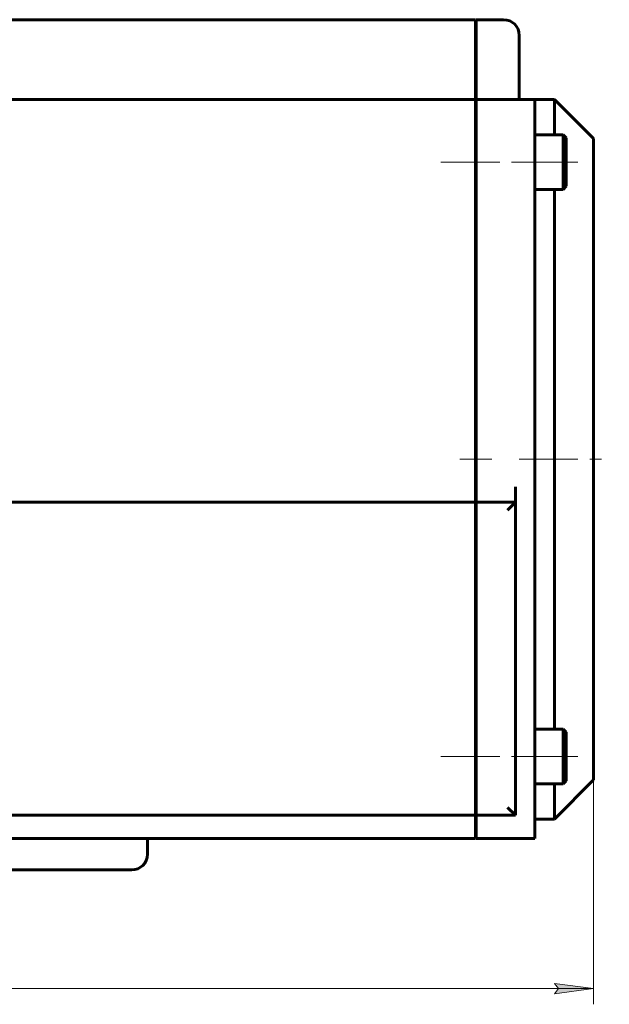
# Model space of a CAD drawing. Header units: millimetres. Extents: x 0 to 841, y 0 to 594.
# Tile 14 of 24: x 248 to 324, y 227 to 353. Entities that reach past the tile are written whole.
import ezdxf

# ---------------------------------------------------------------- set-up
doc = ezdxf.new("R2010")
doc.units = ezdxf.units.MM
for name, pattern in [('K5LT_AXLED', [12, 7.5, -1.5, 1.5, -1.5]), ('K5LT_BASIC', [0]), ('K5LT_THIN', [0])]:
    doc.linetypes.add(name, pattern=pattern)
doc.layers.add('Системный слой', color=7, linetype='Continuous')
doc.layers.add('Системный слой (1)', color=7, linetype='Continuous', true_color=0x6c6c6c)
doc.styles.add('KDIMTEXTSTYLE', font='txt', dxfattribs={"width": 0.96, "oblique": 15, "height": 5})
doc.styles.add('KTEXTSTYLE', font='txt', dxfattribs={"width": 0.96, "height": 5})
doc.dimstyles.new('KDIMSTYLE (1.00)', dxfattribs={"dimtxt": 5, "dimasz": 1, "dimexe": 2, "dimexo": 0, "dimgap": 1, "dimtad": 1, "dimtxsty": 'KDIMTEXTSTYLE', "dimsah": 1, "dimcen": 0, "dimdle": 1, "dimadec": 0, "dimazin": 0, "dimtfac": 0.667, "dimtmove": 0, "dimatfit": 3, "dimfxl": 1, "dimtvp": 1, "dimtolj": 1, "dimtzin": 0, "dimarcsym": 0})

# ---------------------------------------------------------------- blocks, each defined once
blk = doc.blocks.new('U19')
at = {"layer": 'Системный слой (1)', "color": 150, "linetype": 'K5LT_BASIC', "lineweight": 60, "true_color": 0x0080ff}
for p, q in [((219.7, 244.63), (176.7, 244.63)), ((262.7, 244.63), (219.7, 244.63))]:
    blk.add_line(p, q, dxfattribs=at)
blk = doc.blocks.new('U22')
at = {"layer": 'Системный слой (1)', "color": 150, "linetype": 'K5LT_BASIC', "lineweight": 60, "true_color": 0x0080ff}
for p, q in [((316.7, 338.63), (316.7, 343.13)), ((316.7, 297.13), (316.7, 331.63)), ((316.7, 262.63), (316.7, 297.13)), ((316.7, 251.13), (316.7, 255.63))]:
    blk.add_line(p, q, dxfattribs=at)
blk = doc.blocks.new('U23')
at = {"layer": 'Системный слой (1)', "color": 150, "linetype": 'K5LT_BASIC', "lineweight": 60, "true_color": 0x0080ff}
for p, q in [((321.7, 297.13), (321.7, 338.13)), ((321.7, 256.13), (321.7, 297.13))]:
    blk.add_line(p, q, dxfattribs=at)
blk = doc.blocks.new('D1')
at = {"layer": 'Системный слой (1)'}
for points in [[(122.2, 229.45), (122.7, 230.11), (117.7, 229.45), (122.7, 228.79)], [(321.7, 229.45), (316.7, 230.11), (317.2, 229.45), (316.7, 228.79)]]:
    blk.add_hatch(color=7, dxfattribs=at).paths.add_polyline_path(points)
at = {"layer": 'Системный слой (1)', "color": 7, "linetype": 'K5LT_THIN', "lineweight": 18}
for p, q in [((117.7, 256.13), (117.7, 227.45)), ((321.7, 256.13), (321.7, 227.45)), ((117.7, 229.45), (122.7, 230.11)), ((122.7, 228.79), (117.7, 229.45)), ((117.7, 229.45), (321.7, 229.45)), ((122.7, 230.11), (122.2, 229.45)), ((122.2, 229.45), (122.7, 228.79)), ((317.2, 229.45), (316.7, 230.11)), ((316.7, 230.11), (321.7, 229.45)), ((321.7, 229.45), (316.7, 228.79)), ((316.7, 228.79), (317.2, 229.45))]:
    blk.add_line(p, q, dxfattribs=at)
blk.add_wipeout([(214.09, 230.45), (214.09, 237.83), (224.85, 237.83), (224.85, 230.45)]).dxf.layer = 'Системный слой (1)'
at = {"layer": 'Системный слой (1)', "color": 7, "insert": (214.09, 237.04), "char_height": 5, "attachment_point": 1, "style": 'KTEXTSTYLE'}
blk.add_mtext('\\fArial|b0|c204|p34;\\H5.0;\\W1.000;\\Q15;\\fGOST Type AU|b0|i0|c204|p34;\\Q15;\\W0.960;204', dxfattribs=at)
blk = doc.blocks.new('KDIMARROW_01')
at = {"layer": 'Системный слой'}
blk.add_hatch(color=0, dxfattribs=at).paths.add_polyline_path([(0, 0), (-5, 0.66), (-4.5, 0), (-5, -0.66)])
at = {"layer": 'Системный слой', "color": 0, "linetype": 'K5LT_THIN', "lineweight": 18}
for p, q in [((-4.5, 0), (-5, 0.66)), ((-5, 0.66), (0, 0)), ((0, 0), (-5, -0.66)), ((-5, -0.66), (-4.5, 0))]:
    blk.add_line(p, q, dxfattribs=at)
at = {"layer": 'Системный слой (1)', "color": 0, "linetype": 'K5LT_THIN', "lineweight": 18}
blk.add_line((470.92, 149.78), (468.92, 149.78), dxfattribs=at)

msp = doc.modelspace()

# ---------------------------------------------------------------- linework, layer by layer
at = {"layer": 'Системный слой (1)', "color": 150, "linetype": 'K5LT_BASIC', "lineweight": 60, "true_color": 0x0080ff}
for p, q in [((306.597, 353.326), (132.797, 353.326)), ((306.597, 353.326), (306.597, 351.326)), ((310.197, 353.326), (306.697, 353.326)), ((306.697, 353.326), (306.697, 351.326)), ((306.597, 351.326), (306.597, 345.126)), ((306.697, 351.326), (306.697, 345.126)), ((312.197, 345.126), (312.197, 351.326)), ((306.597, 345.126), (306.597, 343.126)), ((306.697, 345.126), (306.697, 343.126)), ((312.197, 345.126), (312.197, 343.126)), ((306.597, 343.126), (132.797, 343.126)), ((306.597, 343.126), (306.597, 341.126)), ((314.197, 343.126), (306.697, 343.126)), ((306.697, 343.126), (306.697, 341.126)), ((316.697, 343.126), (314.197, 343.126)), ((314.197, 343.126), (314.197, 341.126)), ((316.697, 343.126), (321.697, 338.126)), ((306.597, 341.126), (306.597, 293.626)), ((306.697, 341.126), (306.697, 293.626)), ((314.197, 297.126), (314.197, 341.126)), ((317.797, 338.626), (314.197, 338.626)), ((317.797, 338.626), (318.197, 338.226)), ((317.797, 331.626), (317.797, 338.626)), ((318.197, 332.026), (318.197, 338.226)), ((306.597, 337.126), (306.697, 337.126)), ((306.597, 333.126), (306.697, 333.126)), ((317.797, 331.626), (314.197, 331.626)), ((317.797, 331.626), (318.197, 332.026)), ((306.597, 317.126), (306.697, 317.126)), ((314.197, 250.626), (314.197, 297.126)), ((306.597, 291.626), (306.597, 293.626)), ((306.697, 291.626), (306.697, 293.626)), ((311.697, 293.626), (311.697, 291.626)), ((306.597, 291.626), (132.797, 291.626)), ((306.597, 291.626), (306.597, 290.626)), ((311.697, 291.626), (306.697, 291.626)), ((306.697, 291.626), (306.697, 290.626)), ((310.697, 290.626), (311.697, 291.626)), ((311.697, 251.626), (311.697, 291.626)), ((306.597, 290.626), (306.597, 252.626)), ((306.697, 290.626), (306.697, 252.626)), ((306.597, 277.126), (306.697, 277.126)), ((317.797, 262.626), (314.197, 262.626)), ((317.797, 255.626), (317.797, 262.626)), ((317.797, 262.626), (318.197, 262.226)), ((318.197, 256.026), (318.197, 262.226)), ((306.597, 261.126), (306.697, 261.126)), ((306.597, 257.126), (306.697, 257.126)), ((317.797, 255.626), (314.197, 255.626)), ((316.697, 251.126), (321.697, 256.126)), ((317.797, 255.626), (318.197, 256.026)), ((306.597, 252.626), (306.597, 251.626)), ((306.697, 252.626), (306.697, 251.626)), ((311.697, 251.626), (310.697, 252.626)), ((306.597, 251.626), (132.797, 251.626)), ((306.597, 251.626), (306.597, 250.626)), ((306.597, 248.626), (306.597, 250.626)), ((311.697, 251.626), (306.697, 251.626)), ((306.697, 251.626), (306.697, 250.626)), ((306.697, 248.626), (306.697, 250.626)), ((316.697, 251.126), (314.197, 251.126)), ((314.197, 250.626), (314.197, 248.626)), ((229.131, 248.626), (306.597, 248.626)), ((264.697, 248.626), (264.697, 246.626)), ((306.697, 248.626), (314.197, 248.626))]:
    msp.add_line(p, q, dxfattribs=at)
at = {"layer": 'Системный слой (1)', "color": 30, "linetype": 'K5LT_AXLED', "lineweight": 18, "true_color": 0xff8000}
for p, q in [((302.197, 335.126), (315.997, 335.126)), ((312.197, 335.126), (320.197, 335.126)), ((304.597, 297.126), (308.697, 297.126)), ((312.197, 297.126), (323.697, 297.126)), ((302.197, 259.126), (315.997, 259.126)), ((312.197, 259.126), (320.197, 259.126))]:
    msp.add_line(p, q, dxfattribs=at)
at = {"layer": 'Системный слой (1)', "color": 150, "linetype": 'K5LT_BASIC', "lineweight": 60, "true_color": 0x0080ff}
for centre, start, end in [((310.197, 351.326), 0, 90), ((262.697, 246.626), 270, 0)]:
    msp.add_arc(centre, 2, start, end, dxfattribs=at)

# ---------------------------------------------------------------- block references
at = {"layer": 'Системный слой (1)'}
for name in ['U22', 'U23', 'U19']:
    msp.add_blockref(name, (0, 0), dxfattribs=at)

# ---------------------------------------------------------------- next in the draw order: dimensions: what is measured, and where the dimension line sits
at = {"layer": 'Системный слой (1)', "color": 7}
dim = msp.add_linear_dim(base=(117.697, 229.449), p1=(321.697, 256.126), p2=(117.697, 256.126), dimstyle='KDIMSTYLE (1.00)', override={"dimexo": 0, "dimpost": '\\fGOST Type AU|b0|c204|p34;\\H5.0;\\W0.960;\\Q15;<>', "dimblk1": 'KDIMARROW_01', "dimblk2": 'KDIMARROW_01', "dimse1": 0, "dimse2": 0, "dimclrt": 7, "dimtol": 1, "dimtp": 0, "dimtm": 0, "dimtdec": 5, "dimtolj": 1}, dxfattribs=at)
dim.commit()
dim.dimension.update_dxf_attribs({"geometry": 'D1', "text_midpoint": (219.697, 229.449), "dimtype": 160})

doc.saveas('drawing.dxf')
